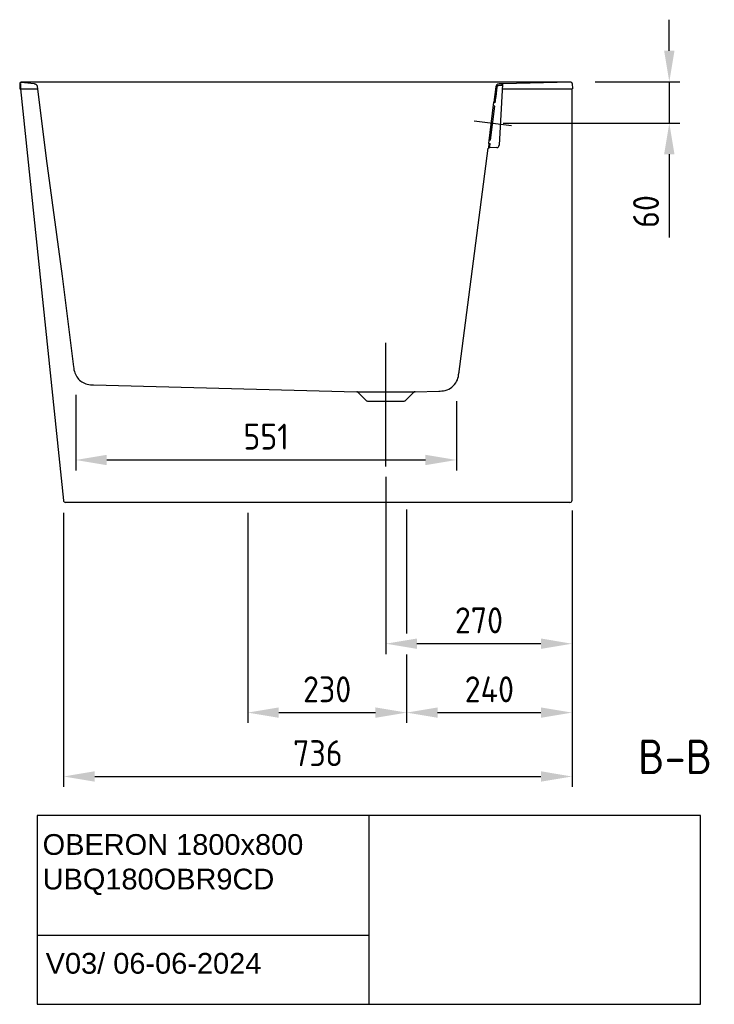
# Model space of a CAD drawing. Extents: x 13564 to 17062, y 2015 to 4653.
# Tile 2 of 2: x 16057 to 17062, y 2015 to 3439. Entities that reach past the tile are written whole.
import ezdxf
from ezdxf.enums import TextEntityAlignment as Align

# ---------------------------------------------------------------- set-up
doc = ezdxf.new("R2010")
doc.units = 0
doc.header["$LTSCALE"] = 200
doc.header["$MEASUREMENT"] = 0
doc.layers.get('DEFPOINTS').update_dxf_attribs({"linetype": 'CONTINUOUS'})
doc.layers.add('PEN1', color=7, linetype='CONTINUOUS')
doc.styles.add('ISO', font='ISO')
doc.styles.add('iso_text', font='isocp.shx')
doc.dimstyles.new('H2_5OS15', dxfattribs={"dimscale": 15, "dimtxt": 2.5, "dimasz": 3, "dimexe": 1, "dimexo": 1, "dimgap": 1, "dimtad": 1, "dimdec": 0, "dimdsep": 46, "dimtxsty": 'ISO', "dimcen": 0, "dimdle": 1.3, "dimclrd": 256, "dimclre": 256, "dimclrt": 7, "dimadec": 0, "dimazin": 0, "dimtfac": 0.714286, "dimtdec": 0, "dimtmove": 0, "dimatfit": 3, "dimfxl": 1, "dimtvp": 1, "dimtolj": 1, "dimarcsym": 0})

# ---------------------------------------------------------------- blocks, each defined once
blk = doc.blocks.new('*D12')
at = {"layer": 'DEFPOINTS', "color": 0}
for p in [(16120.5, 2741), (16856.4, 2744), (16856.4, 2344.4)]:
    blk.add_point(p, dxfattribs=at)
at = {"layer": 'PEN1', "lineweight": -2}
for p, q in [((16120.5, 2726), (16120.5, 2329.4)), ((16856.4, 2729), (16856.4, 2329.4)), ((16165.5, 2344.4), (16811.4, 2344.4))]:
    blk.add_line(p, q, dxfattribs=at)
at = {"layer": 'PEN1'}
for points in [[(16165.5, 2351.9), (16165.5, 2336.9), (16120.5, 2344.4)], [(16811.4, 2351.9), (16811.4, 2336.9), (16856.4, 2344.4)]]:
    blk.add_solid(points, dxfattribs=at)
at = {"layer": 'PEN1', "color": 7, "insert": (16488.5, 2378.1), "char_height": 37.5, "attachment_point": 5, "style": 'ISO'}
blk.add_mtext('\\A1;736', dxfattribs=at)
blk = doc.blocks.new('*D13')
at = {"layer": 'DEFPOINTS', "color": 0}
for p in [(16586.9, 2793), (16856.4, 2744), (16586.9, 2536.5)]:
    blk.add_point(p, dxfattribs=at)
at = {"layer": 'PEN1', "lineweight": -2}
for p, q in [((16586.9, 2778), (16586.9, 2521.5)), ((16856.4, 2729), (16856.4, 2521.5)), ((16811.4, 2536.5), (16631.9, 2536.5))]:
    blk.add_line(p, q, dxfattribs=at)
at = {"layer": 'PEN1'}
for points in [[(16631.9, 2544), (16631.9, 2529), (16586.9, 2536.5)], [(16811.4, 2544), (16811.4, 2529), (16856.4, 2536.5)]]:
    blk.add_solid(points, dxfattribs=at)
at = {"layer": 'PEN1', "color": 7, "insert": (16721.7, 2570.3), "char_height": 37.5, "attachment_point": 5, "style": 'ISO'}
blk.add_mtext('\\A1;270', dxfattribs=at)
blk = doc.blocks.new('*D14')
at = {"layer": 'DEFPOINTS', "color": 0}
for p in [(16874.9, 3349.3), (16741.6, 3289.6), (16997.2, 3289.6)]:
    blk.add_point(p, dxfattribs=at)
at = {"layer": 'PEN1', "lineweight": -2}
for p, q in [((16997.2, 3394.3), (16997.2, 3439.3)), ((16889.9, 3349.3), (17012.2, 3349.3)), ((16997.2, 3349.3), (16997.2, 3289.6)), ((16756.6, 3289.6), (17012.2, 3289.6)), ((16997.2, 3244.6), (16997.2, 3124))]:
    blk.add_line(p, q, dxfattribs=at)
at = {"layer": 'PEN1'}
for points in [[(16989.7, 3394.3), (17004.7, 3394.3), (16997.2, 3349.3)], [(16989.7, 3244.6), (17004.7, 3244.6), (16997.2, 3289.6)]]:
    blk.add_solid(points, dxfattribs=at)
at = {"layer": 'PEN1', "color": 7, "insert": (16963.5, 3161.8), "char_height": 37.5, "attachment_point": 5, "rotation": 90, "style": 'ISO'}
blk.add_mtext('\\A1;60', dxfattribs=at)
blk = doc.blocks.new('*D16')
at = {"layer": 'DEFPOINTS', "color": 0}
for p in [(16138, 2911.6), (16689.2, 2902.6), (16689.2, 2802.3)]:
    blk.add_point(p, dxfattribs=at)
at = {"layer": 'PEN1', "lineweight": -2}
for p, q in [((16138, 2896.6), (16138, 2787.3)), ((16689.2, 2887.6), (16689.2, 2787.3)), ((16183, 2802.3), (16644.2, 2802.3))]:
    blk.add_line(p, q, dxfattribs=at)
at = {"layer": 'PEN1'}
for points in [[(16183, 2809.8), (16183, 2794.8), (16138, 2802.3)], [(16644.2, 2809.8), (16644.2, 2794.8), (16689.2, 2802.3)]]:
    blk.add_solid(points, dxfattribs=at)
at = {"layer": 'PEN1', "color": 7, "insert": (16413.6, 2836.1), "char_height": 37.5, "attachment_point": 5, "style": 'ISO'}
blk.add_mtext('\\A1;551', dxfattribs=at)
blk = doc.blocks.new('*D20')
at = {"layer": 'DEFPOINTS', "color": 0}
for p in [(16386.9, 2741), (16616.9, 2536), (16616.9, 2436.8)]:
    blk.add_point(p, dxfattribs=at)
at = {"layer": 'PEN1', "lineweight": -2}
for p, q in [((16386.9, 2726), (16386.9, 2421.8)), ((16616.9, 2521), (16616.9, 2421.8)), ((16431.9, 2436.8), (16571.9, 2436.8))]:
    blk.add_line(p, q, dxfattribs=at)
at = {"layer": 'PEN1'}
for points in [[(16431.9, 2444.3), (16431.9, 2429.3), (16386.9, 2436.8)], [(16571.9, 2429.3), (16571.9, 2444.3), (16616.9, 2436.8)]]:
    blk.add_solid(points, dxfattribs=at)
at = {"layer": 'PEN1', "color": 7, "insert": (16501.9, 2470.5), "char_height": 37.5, "attachment_point": 5, "style": 'ISO'}
blk.add_mtext('\\A1;230', dxfattribs=at)
blk = doc.blocks.new('*D21')
at = {"layer": 'DEFPOINTS', "color": 0}
for p in [(16616.9, 2436.8), (16856.4, 2436.8), (16856.4, 2436.8)]:
    blk.add_point(p, dxfattribs=at)
at = {"layer": 'PEN1', "lineweight": -2}
for p, q in [((16616.9, 2451.8), (16616.9, 2451.8)), ((16856.4, 2451.8), (16856.4, 2451.8)), ((16661.9, 2436.8), (16811.4, 2436.8))]:
    blk.add_line(p, q, dxfattribs=at)
at = {"layer": 'PEN1'}
for points in [[(16661.9, 2444.3), (16661.9, 2429.3), (16616.9, 2436.8)], [(16811.4, 2429.3), (16811.4, 2444.3), (16856.4, 2436.8)]]:
    blk.add_solid(points, dxfattribs=at)
at = {"layer": 'PEN1', "color": 7, "insert": (16736.7, 2470.5), "char_height": 37.5, "attachment_point": 5, "style": 'ISO'}
blk.add_mtext('\\A1;240', dxfattribs=at)

msp = doc.modelspace()

# ---------------------------------------------------------------- linework, layer by layer
at = {"layer": 'PEN1'}
for p, q in [((16854.7, 3349.1), (16059.2, 3349.1)), ((16059.2, 3349.1), (16078, 3346.8)), ((16854.7, 3349.1), (16756, 3346.6)), ((16057.2, 3347.1), (16056.9, 3339.4)), ((16057.4, 3339.4), (16056.9, 3339.4)), ((16056.9, 3339.4), (16082.7, 3339.4)), ((16057.2, 3347.6), (16057.2, 3347.4)), ((16057.2, 3347.4), (16057.2, 3347.1)), ((16058.2, 3347.1), (16057.9, 3339.3)), ((16057.9, 3339.3), (16120.2, 2743.7)), ((16082.2, 3342.9), (16095.1, 3238.7)), ((16746.1, 3342.1), (16743.4, 3319.9)), ((16755, 3346.6), (16750.9, 3346.5)), ((16755.6, 3346.2), (16750.9, 3257.6)), ((16751, 3344.5), (16754.8, 3344.6)), ((16755.2, 3339.4), (16856.9, 3339.4)), ((16755.3, 3345.1), (16755.4, 3346.2)), ((16856.4, 2744), (16856.4, 3339.4)), ((16856.7, 3347.1), (16856.9, 3339.4)), ((16736, 3260), (16743.3, 3319.8)), ((16745.2, 3319.1), (16743.7, 3319.5)), ((16745.2, 3319.1), (16745.7, 3322.6)), ((16745.7, 3322.6), (16745.8, 3323.5)), ((16738.6, 3265.1), (16744.6, 3314)), ((16744.3, 3314.4), (16743.1, 3314.6)), ((16714.6, 3292.9), (16768.7, 3286.2)), ((16738.2, 3264.8), (16737, 3264.9)), ((16692.4, 2926.6), (16735.2, 3253.3)), ((16736, 3259.7), (16735.3, 3254.3)), ((16747.6, 3254.3), (16735.5, 3253.7)), ((16736.8, 3253.9), (16735.7, 3253.9)), ((16736.3, 3260), (16738, 3260.1)), ((16737.3, 3254.4), (16737.5, 3256)), ((16737.5, 3256), (16738, 3260.1)), ((16095.1, 3238.3), (16118.6, 3068.4)), ((16118.6, 3068.4), (16134.8, 2937.3)), ((16586.9, 2793), (16586.9, 2971.9)), ((16163.8, 2911), (16544.8, 2901)), ((16544.8, 2901), (16629.1, 2901)), ((16546.8, 2900.1), (16558.9, 2888)), ((16627.1, 2900.1), (16615, 2888)), ((16629.1, 2901), (16663.6, 2901.9)), ((16663.6, 2901.9), (16665.5, 2901.9)), ((16560.3, 2887.5), (16613.6, 2887.5)), ((16853.4, 2741), (16123.2, 2741)), ((16616.9, 2730.8), (16616.9, 2551.4)), ((16082.4, 2288.1), (16082.4, 2014.8)), ((17042.4, 2288.1), (16082.4, 2288.1)), ((16562.4, 2288.1), (16562.4, 2014.8)), ((17042.4, 2014.8), (17042.4, 2288.1)), ((16082.4, 2114.8), (16562.4, 2114.8)), ((16082.4, 2014.8), (17042.4, 2014.8))]:
    msp.add_line(p, q, dxfattribs=at)
msp.add_lwpolyline([(16078, 3346.8), (16078, 3346.8), (16078.1, 3346.8), (16078.3, 3346.8), (16078.5, 3346.7), (16078.7, 3346.7), (16078.9, 3346.6), (16079.2, 3346.5), (16079.5, 3346.4), (16079.9, 3346.2), (16080.2, 3346), (16080.5, 3345.8), (16080.8, 3345.5), (16081.1, 3345.2), (16081.3, 3344.9), (16081.6, 3344.5), (16081.8, 3344.2), (16082, 3343.8), (16082.1, 3343.4), (16082.2, 3342.9)], dxfattribs=at)
for centre, radius, start, end in [((16059.2, 3347.1), 2, 89.9946, 177.9999), ((16854.7, 3347.1), 2, 2, 89.9999), ((16751, 3341.5), 5, 91.568, 173.0022), ((16754.8, 3345.1), 0.5, 271.5625, 357), ((16755, 3346.2), 0.4, 357, 91.5625), ((16756, 3346.2), 0.4, 91.5799, 176.9754), ((16743, 3314.2), 0.4, 83, 173), ((16744.2, 3314), 0.4, 353, 83), ((16737.1, 3265.3), 0.4, 173, 263), ((16738.2, 3265.2), 0.4, 263, 353), ((16735.6, 3253.3), 0.4, 93.0318, 172.9974), ((16735.6, 3253.3), 0.4, 93.0318, 172.9974), ((16735.7, 3254.3), 0.4, 173, 273.0007), ((16736.4, 3259.6), 0.4, 92.6438, 172.9999), ((16736.8, 3254.4), 0.5, 273.0005, 352.9812), ((16747.4, 3257.8), 3.5, 273, 357), ((16544.7, 2898), 3, 45, 88.5), ((16629.2, 2898), 3, 91.5, 135), ((16560.3, 2889.5), 2, 225, 270), ((16613.6, 2889.5), 2, 270, 315), ((16123.2, 2744), 3, 186.0033, 270), ((16853.4, 2744), 3, 270, 360)]:
    msp.add_arc(centre, radius, start, end, dxfattribs=at)
for points, knots in [([(16745.8, 3323.5), (16746.6, 3329.6), (16747.4, 3335.8), (16748.1, 3342), (16748.1, 3342.1)], [0, 0, 0, 0, 0.984641, 1, 1, 1, 1]), ([(16748.1, 3342.1), (16748.1, 3342.2), (16748.2, 3342.4), (16748.3, 3342.8), (16748.6, 3343.2), (16748.9, 3343.6), (16749.2, 3343.9), (16749.6, 3344.1), (16750.1, 3344.3), (16750.6, 3344.4), (16750.9, 3344.5), (16751, 3344.5)], [0, 0, 0, 0, 0.051581, 0.170147, 0.28871, 0.40727, 0.525826, 0.644379, 0.762929, 0.881476, 1, 1, 1, 1]), ([(16134.8, 2937.3), (16135.2, 2934.2), (16136.1, 2928.3), (16140.5, 2920.6), (16146.8, 2914.9), (16154.8, 2911.4), (16160.8, 2911), (16163.8, 2911)], [0, 0, 0, 0, 0.212626, 0.406481, 0.595878, 0.789745, 1, 1, 1, 1]), ([(16665.5, 2902), (16668.8, 2902.1), (16675.9, 2903.1), (16685, 2909), (16691.1, 2918), (16692.2, 2924.9), (16692.6, 2928.2)], [0, 0, 0, 0, 0.243447, 0.502143, 0.758602, 1, 1, 1, 1])]:
    msp.add_open_spline(points, degree=3, knots=knots, dxfattribs=at)

# ---------------------------------------------------------------- texts
at = {"layer": 'PEN1', "style": 'ISO'}
msp.add_text('B-B', height=50, dxfattribs=at).set_placement((16952.1, 2332.8), align=Align.BOTTOM_LEFT)
at = {"layer": 'PEN1', "char_height": 30, "attachment_point": 1, "style": 'iso_text'}
for s, insert, width in [('{\\fArial|b0|i0|c0|p34;OBERON 1800x800 UBQ180OBR9CD}', (16090.1, 2261), 472.267), ('{\\fArial|b0|i0|c0|p34;V03/ 06-06-2024}', (16094.5, 2089.1), 381.9)]:
    msp.add_mtext(s, dxfattribs=dict(at, insert=insert, width=width))

# ---------------------------------------------------------------- dimensions: what is measured, and where the dimension line sits
at = {"layer": 'PEN1'}
dim = msp.add_linear_dim(base=(16997.2, 3289.6), p1=(16874.9, 3349.3), p2=(16741.6, 3289.6), angle=90, dimstyle='H2_5OS15', dxfattribs=at)
dim.commit()
dim.dimension.update_dxf_attribs({"geometry": '*D14', "text_midpoint": (16963.5, 3161.8)})
for base, p1, p2, picture, middle in [((16689.2, 2802.3), (16138, 2911.6), (16689.2, 2902.6), '*D16', (16413.6, 2836.1)), ((16856.4, 2344.4), (16120.5, 2741), (16856.4, 2744), '*D12', (16488.5, 2378.1)), ((16616.9, 2436.8), (16386.9, 2741), (16616.9, 2536), '*D20', (16501.9, 2470.5)), ((16856.4468, 2436.7983), (16616.9292, 2436.7983), (16856.4468, 2436.7983), '*D21', (16736.688, 2470.5483))]:
    dim = msp.add_linear_dim(base=base, p1=p1, p2=p2, dimstyle='H2_5OS15', dxfattribs=at)
    dim.commit()
    dim.dimension.update_dxf_attribs({"geometry": picture, "text_midpoint": middle})
dim = msp.add_linear_dim(base=(16586.9467577, 2536.5470969), p1=(16856.4467577, 2743.9905595), p2=(16586.9467577, 2793.0346429), dimstyle='H2_5OS15', dxfattribs=at)
dim.commit()
dim.dimension.update_dxf_attribs({"geometry": '*D13', "text_midpoint": (16721.6967577, 2536.5470969), "dimtype": 160})

doc.saveas('drawing.dxf')
